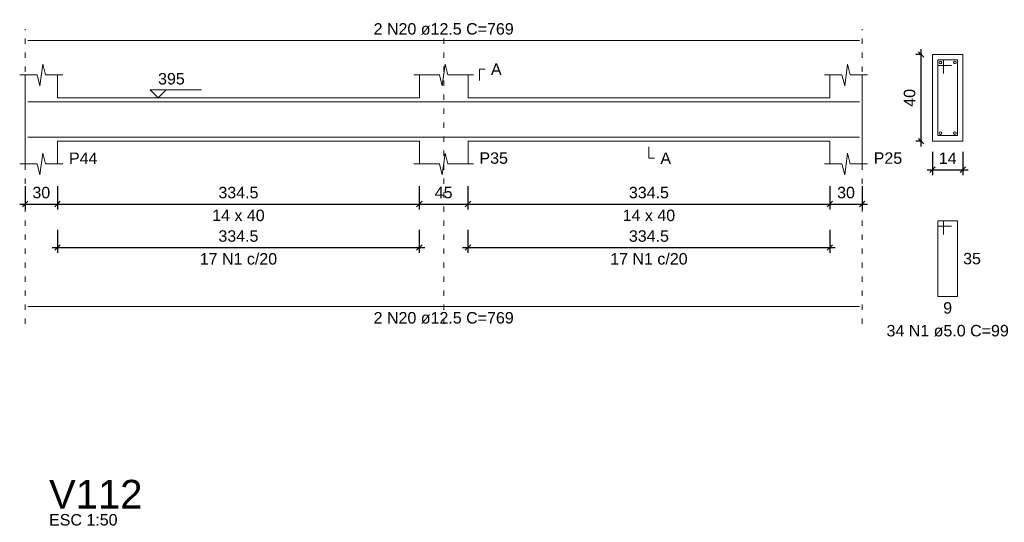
# Model space of a CAD drawing. Header units: millimetres. Extents: x 10906 to 25863, y 1966 to 4861.
# Tile 111 of 163: x 11580.09 to 11598.3, y 2975.52 to 2984.82. Entities that reach past the tile are written whole.
import ezdxf

# ---------------------------------------------------------------- set-up
doc = ezdxf.new("R2010")
doc.units = ezdxf.units.MM
doc.linetypes.add('DOT2', pattern=[3.175, 0, -3.175])
for name, color, linetype, lineweight in [('Descrição da armadura', 7, 'Continuous', 5), ('DT-Barras na forma', 40, 'Continuous', 5), ('DT-Barras no corte', 5, 'Continuous', 5), ('DT-Barras rebatidas', 40, 'Continuous', 5), ('DT-Cotas', 4, 'Continuous', 5), ('DT-Forma', 5, 'Continuous', 5), ('DT-Pontilhado', 7, 'DOT2', 5), ('DT-Textos', 7, 'Continuous', 5), ('DT-Título', 7, 'Continuous', 20), ('Textos armaduras', 7, 'Continuous', 5)]:
    doc.layers.add(name, color=color, linetype=linetype, lineweight=lineweight)
doc.styles.add('Arial', font='arial.ttf')
doc.styles.get("Standard").update_dxf_attribs({"font": 'arial.ttf'})
doc.dimstyles.new('UM_25.000000', dxfattribs={"dimtxt": 0.18, "dimasz": 0.1, "dimexe": 0.1, "dimexo": 0.2, "dimgap": 0, "dimtad": 1, "dimtih": 1, "dimtoh": 1, "dimdec": 1, "dimlfac": 25, "dimzin": 0, "dimdsep": 46, "dimtxsty": 'Standard', "dimcen": 0.09, "dimdle": 0.1, "dimclrd": 256, "dimclre": 256, "dimclrt": 7, "dimadec": 1, "dimazin": 2, "dimtfac": 1, "dimtdec": 1, "dimtofl": 0, "dimtmove": 0, "dimatfit": 3, "dimfxl": 1, "dimtolj": 1, "dimarcsym": 0})
doc.dimstyles.new('UM_50.000000', dxfattribs={"dimtxt": 0.18, "dimasz": 0.2, "dimexe": 0.2, "dimexo": 0.5, "dimgap": 0, "dimtad": 1, "dimtih": 1, "dimtoh": 1, "dimlfac": 50, "dimzin": 0, "dimdsep": 46, "dimtxsty": 'Standard', "dimcen": 0.09, "dimdle": 0.2, "dimclrd": 256, "dimclre": 256, "dimclrt": 7, "dimazin": 0, "dimtfac": 1, "dimtofl": 0, "dimtmove": 0, "dimatfit": 3, "dimfxl": 1, "dimtolj": 1, "dimtzin": 0, "dimarcsym": 0})

# ---------------------------------------------------------------- blocks, each defined once
blk = doc.blocks.new('_Oblique')
at = {"color": 0, "linetype": 'ByBlock', "lineweight": -2}
blk.add_line((-0.5, -0.5), (0.5, 0.5), dxfattribs=at)
blk = doc.blocks.new('*D767')
at = {"layer": 'Defpoints', "color": 0, "transparency": 16777216}
for p in [(11580.191, 2981.938), (11580.791, 2981.938), (11580.791, 2981.409)]:
    blk.add_point(p, dxfattribs=at)
at = {"layer": 'DT-Cotas', "lineweight": -2, "transparency": 16777216}
for p, q in [((11580.191, 2981.738), (11580.191, 2981.309)), ((11580.791, 2981.738), (11580.791, 2981.309)), ((11580.091, 2981.409), (11580.891, 2981.409))]:
    blk.add_line(p, q, dxfattribs=at)
at = {"layer": 'DT-Cotas', "lineweight": -2, "transparency": 16777216, "xscale": 0.1, "yscale": 0.1, "zscale": 0.1, "rotation": 180}
blk.add_blockref('_Oblique', (11580.191, 2981.409), dxfattribs=at)
at = {"layer": 'DT-Cotas', "lineweight": -2, "transparency": 16777216, "xscale": 0.1, "yscale": 0.1, "zscale": 0.1}
blk.add_blockref('_Oblique', (11580.791, 2981.409), dxfattribs=at)
at = {"layer": 'DT-Cotas', "color": 7, "transparency": 16777216, "insert": (11580.491, 2981.62), "char_height": 0.2118, "attachment_point": 5, "rotation": 0.0057, "style": 'Arial'}
blk.add_mtext('\\A1;30', dxfattribs=at)
blk = doc.blocks.new('*D768')
at = {"layer": 'Defpoints', "color": 0, "transparency": 16777216}
for p in [(11580.791, 2981.938), (11587.481, 2981.938), (11587.481, 2981.409)]:
    blk.add_point(p, dxfattribs=at)
at = {"layer": 'DT-Cotas', "lineweight": -2, "transparency": 16777216}
for p, q in [((11580.791, 2981.738), (11580.791, 2981.309)), ((11587.481, 2981.738), (11587.481, 2981.309)), ((11580.691, 2981.409), (11587.581, 2981.409))]:
    blk.add_line(p, q, dxfattribs=at)
at = {"layer": 'DT-Cotas', "lineweight": -2, "transparency": 16777216, "xscale": 0.1, "yscale": 0.1, "zscale": 0.1, "rotation": 180}
blk.add_blockref('_Oblique', (11580.791, 2981.409), dxfattribs=at)
at = {"layer": 'DT-Cotas', "lineweight": -2, "transparency": 16777216, "xscale": 0.1, "yscale": 0.1, "zscale": 0.1}
blk.add_blockref('_Oblique', (11587.481, 2981.409), dxfattribs=at)
at = {"layer": 'DT-Cotas', "color": 7, "transparency": 16777216, "insert": (11584.136, 2981.62), "char_height": 0.2118, "attachment_point": 5, "rotation": 0.0057, "style": 'Arial'}
blk.add_mtext('\\A1;334.5', dxfattribs=at)
blk = doc.blocks.new('*D769')
at = {"layer": 'Defpoints', "color": 0, "transparency": 16777216}
for p in [(11587.481, 2981.938), (11588.381, 2981.938), (11588.381, 2981.409)]:
    blk.add_point(p, dxfattribs=at)
at = {"layer": 'DT-Cotas', "lineweight": -2, "transparency": 16777216}
for p, q in [((11587.481, 2981.738), (11587.481, 2981.309)), ((11588.381, 2981.738), (11588.381, 2981.309)), ((11587.381, 2981.409), (11588.481, 2981.409))]:
    blk.add_line(p, q, dxfattribs=at)
at = {"layer": 'DT-Cotas', "lineweight": -2, "transparency": 16777216, "xscale": 0.1, "yscale": 0.1, "zscale": 0.1, "rotation": 180}
blk.add_blockref('_Oblique', (11587.481, 2981.409), dxfattribs=at)
at = {"layer": 'DT-Cotas', "lineweight": -2, "transparency": 16777216, "xscale": 0.1, "yscale": 0.1, "zscale": 0.1}
blk.add_blockref('_Oblique', (11588.381, 2981.409), dxfattribs=at)
at = {"layer": 'DT-Cotas', "color": 7, "transparency": 16777216, "insert": (11587.931, 2981.62), "char_height": 0.2118, "attachment_point": 5, "rotation": 0.0057, "style": 'Arial'}
blk.add_mtext('\\A1;45', dxfattribs=at)
blk = doc.blocks.new('*D770')
at = {"layer": 'Defpoints', "color": 0, "transparency": 16777216}
for p in [(11588.381, 2981.938), (11595.071, 2981.938), (11595.071, 2981.409)]:
    blk.add_point(p, dxfattribs=at)
at = {"layer": 'DT-Cotas', "lineweight": -2, "transparency": 16777216}
for p, q in [((11588.381, 2981.738), (11588.381, 2981.309)), ((11595.071, 2981.738), (11595.071, 2981.309)), ((11588.281, 2981.409), (11595.171, 2981.409))]:
    blk.add_line(p, q, dxfattribs=at)
at = {"layer": 'DT-Cotas', "lineweight": -2, "transparency": 16777216, "xscale": 0.1, "yscale": 0.1, "zscale": 0.1, "rotation": 180}
blk.add_blockref('_Oblique', (11588.381, 2981.409), dxfattribs=at)
at = {"layer": 'DT-Cotas', "lineweight": -2, "transparency": 16777216, "xscale": 0.1, "yscale": 0.1, "zscale": 0.1}
blk.add_blockref('_Oblique', (11595.071, 2981.409), dxfattribs=at)
at = {"layer": 'DT-Cotas', "color": 7, "transparency": 16777216, "insert": (11591.726, 2981.62), "char_height": 0.2118, "attachment_point": 5, "rotation": 0.0057, "style": 'Arial'}
blk.add_mtext('\\A1;334.5', dxfattribs=at)
blk = doc.blocks.new('*D771')
at = {"layer": 'Defpoints', "color": 0, "transparency": 16777216}
for p in [(11595.071, 2981.938), (11595.671, 2981.938), (11595.671, 2981.409)]:
    blk.add_point(p, dxfattribs=at)
at = {"layer": 'DT-Cotas', "lineweight": -2, "transparency": 16777216}
for p, q in [((11595.071, 2981.738), (11595.071, 2981.309)), ((11595.671, 2981.738), (11595.671, 2981.309)), ((11594.971, 2981.409), (11595.771, 2981.409))]:
    blk.add_line(p, q, dxfattribs=at)
at = {"layer": 'DT-Cotas', "lineweight": -2, "transparency": 16777216, "xscale": 0.1, "yscale": 0.1, "zscale": 0.1, "rotation": 180}
blk.add_blockref('_Oblique', (11595.071, 2981.409), dxfattribs=at)
at = {"layer": 'DT-Cotas', "lineweight": -2, "transparency": 16777216, "xscale": 0.1, "yscale": 0.1, "zscale": 0.1}
blk.add_blockref('_Oblique', (11595.671, 2981.409), dxfattribs=at)
at = {"layer": 'DT-Cotas', "color": 7, "transparency": 16777216, "insert": (11595.371, 2981.62), "char_height": 0.2118, "attachment_point": 5, "rotation": 0.0057, "style": 'Arial'}
blk.add_mtext('\\A1;30', dxfattribs=at)
blk = doc.blocks.new('*D772')
at = {"layer": 'Defpoints', "color": 0, "transparency": 16777216}
for p in [(11580.791, 2981.133), (11587.481, 2981.133), (11587.481, 2980.604)]:
    blk.add_point(p, dxfattribs=at)
at = {"layer": 'DT-Cotas', "lineweight": -2, "transparency": 16777216}
for p, q in [((11580.791, 2980.933), (11580.791, 2980.504)), ((11587.481, 2980.933), (11587.481, 2980.504)), ((11580.691, 2980.604), (11587.581, 2980.604))]:
    blk.add_line(p, q, dxfattribs=at)
at = {"layer": 'DT-Cotas', "lineweight": -2, "transparency": 16777216, "xscale": 0.1, "yscale": 0.1, "zscale": 0.1, "rotation": 180}
blk.add_blockref('_Oblique', (11580.791, 2980.604), dxfattribs=at)
at = {"layer": 'DT-Cotas', "lineweight": -2, "transparency": 16777216, "xscale": 0.1, "yscale": 0.1, "zscale": 0.1}
blk.add_blockref('_Oblique', (11587.481, 2980.604), dxfattribs=at)
at = {"layer": 'DT-Cotas', "color": 7, "transparency": 16777216, "insert": (11584.136, 2980.816), "char_height": 0.2118, "attachment_point": 5, "rotation": 0.0057, "style": 'Arial'}
blk.add_mtext('\\A1;334.5', dxfattribs=at)
blk = doc.blocks.new('*D773')
at = {"layer": 'Defpoints', "color": 0, "transparency": 16777216}
for p in [(11588.381, 2981.133), (11595.071, 2981.133), (11595.071, 2980.604)]:
    blk.add_point(p, dxfattribs=at)
at = {"layer": 'DT-Cotas', "lineweight": -2, "transparency": 16777216}
for p, q in [((11588.381, 2980.933), (11588.381, 2980.504)), ((11595.071, 2980.933), (11595.071, 2980.504)), ((11588.281, 2980.604), (11595.171, 2980.604))]:
    blk.add_line(p, q, dxfattribs=at)
at = {"layer": 'DT-Cotas', "lineweight": -2, "transparency": 16777216, "xscale": 0.1, "yscale": 0.1, "zscale": 0.1, "rotation": 180}
blk.add_blockref('_Oblique', (11588.381, 2980.604), dxfattribs=at)
at = {"layer": 'DT-Cotas', "lineweight": -2, "transparency": 16777216, "xscale": 0.1, "yscale": 0.1, "zscale": 0.1}
blk.add_blockref('_Oblique', (11595.071, 2980.604), dxfattribs=at)
at = {"layer": 'DT-Cotas', "color": 7, "transparency": 16777216, "insert": (11591.726, 2980.816), "char_height": 0.2118, "attachment_point": 5, "rotation": 0.0057, "style": 'Arial'}
blk.add_mtext('\\A1;334.5', dxfattribs=at)
blk = doc.blocks.new('*D689')
at = {"layer": 'Defpoints', "color": 0, "transparency": 16777216}
for p in [(11596.759, 2984.173), (11596.971, 2984.173), (11596.971, 2982.573)]:
    blk.add_point(p, dxfattribs=at)
at = {"layer": 'DT-Cotas', "lineweight": -2, "transparency": 16777216}
for p, q in [((11596.759, 2982.473), (11596.759, 2984.273)), ((11596.771, 2984.173), (11596.659, 2984.173)), ((11596.771, 2982.573), (11596.659, 2982.573))]:
    blk.add_line(p, q, dxfattribs=at)
at = {"layer": 'DT-Cotas', "lineweight": -2, "transparency": 16777216, "xscale": 0.1, "yscale": 0.1, "zscale": 0.1}
for p, rotation in [((11596.759, 2984.173), 90), ((11596.759, 2982.573), 270)]:
    blk.add_blockref('_Oblique', p, dxfattribs=dict(at, rotation=rotation))
at = {"layer": 'DT-Cotas', "color": 7, "transparency": 16777216, "insert": (11596.547, 2983.373), "char_height": 0.2118, "attachment_point": 5, "rotation": 90, "style": 'Arial'}
blk.add_mtext('\\A1;40', dxfattribs=at)
blk = doc.blocks.new('*D690')
at = {"layer": 'Defpoints', "color": 0, "transparency": 16777216}
for p in [(11596.971, 2982.573), (11597.531, 2982.573), (11597.531, 2982.044)]:
    blk.add_point(p, dxfattribs=at)
at = {"layer": 'DT-Cotas', "lineweight": -2, "transparency": 16777216}
for p, q in [((11596.971, 2982.373), (11596.971, 2981.944)), ((11597.531, 2982.373), (11597.531, 2981.944)), ((11596.871, 2982.044), (11597.631, 2982.044))]:
    blk.add_line(p, q, dxfattribs=at)
at = {"layer": 'DT-Cotas', "lineweight": -2, "transparency": 16777216, "xscale": 0.1, "yscale": 0.1, "zscale": 0.1, "rotation": 180}
blk.add_blockref('_Oblique', (11596.971, 2982.044), dxfattribs=at)
at = {"layer": 'DT-Cotas', "lineweight": -2, "transparency": 16777216, "xscale": 0.1, "yscale": 0.1, "zscale": 0.1}
blk.add_blockref('_Oblique', (11597.531, 2982.044), dxfattribs=at)
at = {"layer": 'DT-Cotas', "color": 7, "transparency": 16777216, "insert": (11597.251, 2982.256), "char_height": 0.2118, "attachment_point": 5, "rotation": 0.0057, "style": 'Arial'}
blk.add_mtext('\\A1;14', dxfattribs=at)

msp = doc.modelspace()

# ---------------------------------------------------------------- linework, layer by layer
at = {"layer": 'DT-Barras na forma'}
for p, q in [((11597.17068, 2984.07349), (11597.07068, 2984.07349)), ((11597.07068, 2984.07349), (11597.07068, 2982.67349)), ((11597.43068, 2984.07349), (11597.07068, 2984.07349)), ((11597.07068, 2984.07349), (11597.07068, 2983.97349)), ((11597.07068, 2983.97349), (11597.32068, 2983.97349)), ((11597.17068, 2983.82349), (11597.17068, 2984.07349)), ((11597.43068, 2982.67349), (11597.43068, 2984.07349)), ((11597.07068, 2982.67349), (11597.43068, 2982.67349))]:
    msp.add_line(p, q, dxfattribs=at)
for points in [[(11580.2413, 2983.30099), (11595.6213, 2983.30099)], [(11580.2413, 2982.64599), (11595.6213, 2982.64599)]]:
    msp.add_lwpolyline(points, dxfattribs=at)
at = {"layer": 'DT-Barras no corte'}
for centre in [(11597.11568, 2984.02849), (11597.38568, 2984.02849), (11597.11568, 2982.71849), (11597.38568, 2982.71849)]:
    msp.add_circle(centre, 0.025, dxfattribs=at)
at = {"layer": 'DT-Barras rebatidas'}
for p, q in [((11580.2413, 2984.43059), (11595.6213, 2984.43059)), ((11597.17068, 2981.09679), (11597.07068, 2981.09679)), ((11597.07068, 2981.09679), (11597.07068, 2979.69679)), ((11597.43068, 2981.09679), (11597.07068, 2981.09679)), ((11597.07068, 2981.09679), (11597.07068, 2980.99679)), ((11597.07068, 2980.99679), (11597.32068, 2980.99679)), ((11597.17068, 2980.84679), (11597.17068, 2981.09679)), ((11597.43068, 2979.69679), (11597.43068, 2981.09679)), ((11597.07068, 2979.69679), (11597.43068, 2979.69679)), ((11580.2413, 2979.51135), (11595.6213, 2979.51135))]:
    msp.add_line(p, q, dxfattribs=at)
at = {"layer": 'DT-Forma'}
for p, q in [((11597.53068, 2984.17349), (11596.97068, 2984.17349)), ((11596.97068, 2984.17349), (11596.97068, 2984.17349)), ((11596.97068, 2984.17349), (11596.97068, 2982.57349)), ((11597.53068, 2982.57349), (11597.53068, 2984.17349)), ((11597.53068, 2984.17349), (11597.53068, 2984.17349)), ((11580.4663, 2983.59709), (11580.5163, 2983.99709)), ((11580.5163, 2983.99709), (11580.5663, 2983.79709)), ((11587.9063, 2983.59709), (11587.9563, 2983.99709)), ((11587.9563, 2983.99709), (11588.0063, 2983.79709)), ((11595.3463, 2983.59709), (11595.3963, 2983.99709)), ((11595.3963, 2983.99709), (11595.4463, 2983.79709)), ((11580.0913, 2983.79709), (11580.4163, 2983.79709)), ((11580.1913, 2983.37349), (11580.1913, 2983.79709)), ((11580.4163, 2983.79709), (11580.4663, 2983.59709)), ((11580.5663, 2983.79709), (11580.8913, 2983.79709)), ((11580.7913, 2983.79709), (11580.7913, 2983.37349)), ((11587.3813, 2983.79709), (11587.8563, 2983.79709)), ((11587.4813, 2983.37349), (11587.4813, 2983.79709)), ((11587.8563, 2983.79709), (11587.9063, 2983.59709)), ((11588.0063, 2983.79709), (11588.4813, 2983.79709)), ((11588.3813, 2983.79709), (11588.3813, 2983.37349)), ((11594.9713, 2983.79709), (11595.2963, 2983.79709)), ((11595.0713, 2983.37349), (11595.0713, 2983.79709)), ((11595.2963, 2983.79709), (11595.3463, 2983.59709)), ((11595.4463, 2983.79709), (11595.7713, 2983.79709)), ((11595.6713, 2983.79709), (11595.6713, 2983.37349)), ((11580.7913, 2983.37349), (11587.4813, 2983.37349)), ((11588.3813, 2983.37349), (11595.0713, 2983.37349)), ((11580.1913, 2982.57349), (11580.1913, 2982.14989)), ((11580.7913, 2982.14989), (11580.7913, 2982.57349)), ((11580.7913, 2982.57349), (11587.4813, 2982.57349)), ((11587.4813, 2982.57349), (11587.4813, 2982.14989)), ((11588.3813, 2982.14989), (11588.3813, 2982.57349)), ((11588.3813, 2982.57349), (11595.0713, 2982.57349)), ((11595.0713, 2982.57349), (11595.0713, 2982.14989)), ((11595.6713, 2982.14989), (11595.6713, 2982.57349)), ((11596.97068, 2982.57349), (11597.53068, 2982.57349)), ((11596.97068, 2982.57349), (11596.97068, 2982.57349)), ((11597.53068, 2982.57349), (11597.53068, 2982.57349)), ((11580.4663, 2981.94989), (11580.5163, 2982.34989)), ((11580.5163, 2982.34989), (11580.5663, 2982.14989)), ((11587.9063, 2981.94989), (11587.9563, 2982.34989)), ((11587.9563, 2982.34989), (11588.0063, 2982.14989)), ((11595.3463, 2981.94989), (11595.3963, 2982.34989)), ((11595.3963, 2982.34989), (11595.4463, 2982.14989)), ((11580.0913, 2982.14989), (11580.4163, 2982.14989)), ((11580.4163, 2982.14989), (11580.4663, 2981.94989)), ((11580.5663, 2982.14989), (11580.8913, 2982.14989)), ((11587.3813, 2982.14989), (11587.8563, 2982.14989)), ((11587.8563, 2982.14989), (11587.9063, 2981.94989)), ((11588.0063, 2982.14989), (11588.4813, 2982.14989)), ((11594.9713, 2982.14989), (11595.2963, 2982.14989)), ((11595.2963, 2982.14989), (11595.3463, 2981.94989)), ((11595.4463, 2982.14989), (11595.7713, 2982.14989))]:
    msp.add_line(p, q, dxfattribs=at)
at = {"layer": 'DT-Forma', "linetype": 'Continuous'}
for p, q in [((11580.1913, 2982.57349), (11580.1913, 2983.37349)), ((11595.6713, 2983.37349), (11595.6713, 2982.57349))]:
    msp.add_line(p, q, dxfattribs=at)
at = {"layer": 'DT-Pontilhado', "ltscale": 0.05}
for p, q in [((11580.1913, 2979.19365), (11580.1913, 2984.64239)), ((11587.9313, 2979.19365), (11587.9313, 2984.64239)), ((11595.6713, 2979.19365), (11595.6713, 2984.64239))]:
    msp.add_line(p, q, dxfattribs=at)
at = {"layer": 'DT-Textos'}
for points in [[(11588.5931, 2983.69119), (11588.5931, 2983.90299), (11588.699, 2983.90299)], [(11582.7983, 2983.52175), (11582.65004, 2983.37349), (11582.50178, 2983.52175), (11583.45488, 2983.52175)], [(11591.7263, 2982.46759), (11591.7263, 2982.25579), (11591.8322, 2982.25579)]]:
    msp.add_lwpolyline(points, dxfattribs=at)

# ---------------------------------------------------------------- texts
at = {"layer": 'Descrição da armadura', "linetype": 'Continuous', "char_height": 0.2118, "attachment_point": 8, "line_spacing_factor": 0.798, "style": 'Arial'}
for s, insert, width in [('2 N20 ø12.5 C=769', (11587.9313, 2984.53649), 5.1946527), ('17 N1 c/20', (11584.1363, 2980.28605), 2.8693417), ('17 N1 c/20', (11591.7263, 2980.28605), 2.8693417), ('2 N20 ø12.5 C=769', (11587.9313, 2979.19365), 5.1946527)]:
    msp.add_mtext(s, dxfattribs=dict(at, insert=insert, width=width))
at = {"layer": 'Descrição da armadura', "color": 7, "linetype": 'Continuous', "insert": (11597.25068, 2978.95549), "char_height": 0.2118, "width": 4.5347476, "attachment_point": 8, "line_spacing_factor": 0.798, "style": 'Arial'}
msp.add_mtext('34 N1 ø5.0 C=99', dxfattribs=at)
at = {"layer": 'DT-Textos', "char_height": 0.2118, "line_spacing_factor": 0.798, "style": 'Arial'}
for s, insert, width, attachment_point in [('395', (11582.65004, 2983.61706), 0.9252389, 7), ('A', (11588.8049, 2983.79709), 0.369879, 7), ('P44', (11581.0031, 2982.14989), 0.9867049, 7), ('P35', (11588.5931, 2982.14989), 0.9867049, 7), ('A', (11591.9381, 2982.14989), 0.369879, 7), ('P25', (11595.8831, 2982.14989), 0.9867049, 7), ('14 x 40', (11584.1363, 2981.09089), 1.8190679, 8), ('14 x 40', (11591.7263, 2981.09089), 1.8190679, 8), ('ESC 1:50', (11580.63459, 2975.46041), 2.3736156, 7)]:
    msp.add_mtext(s, dxfattribs=dict(at, insert=insert, width=width, attachment_point=attachment_point))
at = {"layer": 'DT-Título', "insert": (11580.63459, 2975.77811), "char_height": 0.5295, "width": 3.8853537, "attachment_point": 7, "line_spacing_factor": 0.798, "style": 'Arial'}
msp.add_mtext('V112', dxfattribs=at)
at = {"layer": 'Textos armaduras', "color": 7, "linetype": 'Continuous', "char_height": 0.2118, "attachment_point": 7, "line_spacing_factor": 0.798, "style": 'Arial'}
for s, insert, width in [('35', (11597.53658, 2980.29089), 0.6599051), ('9', (11597.16819, 2979.37909), 0.3299526)]:
    msp.add_mtext(s, dxfattribs=dict(at, insert=insert, width=width))

# ---------------------------------------------------------------- dimensions: what is measured, and where the dimension line sits
at = {"layer": 'DT-Cotas'}
dim = msp.add_linear_dim(base=(11596.75888, 2984.17349), p1=(11596.97068, 2982.57349), p2=(11596.97068, 2984.17349), angle=90, dimstyle='UM_25.000000', override={"dimtxt": 0.2118, "dimasz": 0.1, "dimexe": 0.1, "dimexo": 0.2, "dimtad": 1, "dimtih": 0, "dimtoh": 0, "dimdec": 1, "dimlfac": 25, "dimzin": 8, "dimtxsty": 'Arial', "dimblk": 'Oblique', "dimblk1": 'Oblique', "dimblk2": 'Oblique', "dimsah": 1, "dimdle": 0.1, "dimse1": 0, "dimse2": 0, "dimclrt": 7, "dimadec": 1, "dimazin": 3, "dimtmove": 2, "dimldrblk": 'Oblique'}, dxfattribs=at)
dim.commit()
dim.dimension.update_dxf_attribs({"geometry": '*D689', "text_midpoint": (11596.54708, 2983.37349), "dimtype": 160, "text_rotation": 90})
for base, p1, p2, dimstyle, override, picture, middle in [((11597.53068, 2982.04399), (11596.97068, 2982.57349), (11597.53068, 2982.57349), 'UM_25.000000', {"dimtxt": 0.2118, "dimasz": 0.1, "dimexe": 0.1, "dimexo": 0.2, "dimtad": 1, "dimtih": 0, "dimtoh": 0, "dimdec": 1, "dimlfac": 25, "dimzin": 8, "dimtxsty": 'Arial', "dimblk": 'Oblique', "dimblk1": 'Oblique', "dimblk2": 'Oblique', "dimsah": 1, "dimdle": 0.1, "dimse1": 0, "dimse2": 0, "dimclrt": 7, "dimadec": 1, "dimazin": 3, "dimtmove": 2, "dimldrblk": 'Oblique'}, '*D690', (11597.25068, 2982.25579)), ((11580.7913, 2981.40859), (11580.1913, 2981.93809), (11580.7913, 2981.93809), 'UM_50.000000', {"dimtxt": 0.2118, "dimasz": 0.1, "dimexe": 0.1, "dimexo": 0.2, "dimtad": 1, "dimtih": 0, "dimtoh": 0, "dimdec": 1, "dimlfac": 50, "dimzin": 8, "dimtxsty": 'Arial', "dimblk": 'Oblique', "dimblk1": 'Oblique', "dimblk2": 'Oblique', "dimsah": 1, "dimdle": 0.1, "dimse1": 0, "dimse2": 0, "dimclrt": 7, "dimadec": 1, "dimazin": 3, "dimtmove": 2, "dimldrblk": 'Oblique'}, '*D767', (11580.4913, 2981.62039)), ((11587.4813, 2981.40859), (11580.7913, 2981.93809), (11587.4813, 2981.93809), 'UM_50.000000', {"dimtxt": 0.2118, "dimasz": 0.1, "dimexe": 0.1, "dimexo": 0.2, "dimtad": 1, "dimtih": 0, "dimtoh": 0, "dimdec": 1, "dimlfac": 50, "dimzin": 8, "dimtxsty": 'Arial', "dimblk": 'Oblique', "dimblk1": 'Oblique', "dimblk2": 'Oblique', "dimsah": 1, "dimdle": 0.1, "dimse1": 0, "dimse2": 0, "dimclrt": 7, "dimadec": 1, "dimazin": 3, "dimtmove": 2, "dimldrblk": 'Oblique'}, '*D768', (11584.1363, 2981.62039)), ((11588.3813, 2981.40859), (11587.4813, 2981.93809), (11588.3813, 2981.93809), 'UM_50.000000', {"dimtxt": 0.2118, "dimasz": 0.1, "dimexe": 0.1, "dimexo": 0.2, "dimtad": 1, "dimtih": 0, "dimtoh": 0, "dimdec": 1, "dimlfac": 50, "dimzin": 8, "dimtxsty": 'Arial', "dimblk": 'Oblique', "dimblk1": 'Oblique', "dimblk2": 'Oblique', "dimsah": 1, "dimdle": 0.1, "dimse1": 0, "dimse2": 0, "dimclrt": 7, "dimadec": 1, "dimazin": 3, "dimtmove": 2, "dimldrblk": 'Oblique'}, '*D769', (11587.9313, 2981.62039)), ((11595.0713, 2981.40859), (11588.3813, 2981.93809), (11595.0713, 2981.93809), 'UM_50.000000', {"dimtxt": 0.2118, "dimasz": 0.1, "dimexe": 0.1, "dimexo": 0.2, "dimtad": 1, "dimtih": 0, "dimtoh": 0, "dimdec": 1, "dimlfac": 50, "dimzin": 8, "dimtxsty": 'Arial', "dimblk": 'Oblique', "dimblk1": 'Oblique', "dimblk2": 'Oblique', "dimsah": 1, "dimdle": 0.1, "dimse1": 0, "dimse2": 0, "dimclrt": 7, "dimadec": 1, "dimazin": 3, "dimtmove": 2, "dimldrblk": 'Oblique'}, '*D770', (11591.7263, 2981.62039)), ((11595.6713, 2981.40859), (11595.0713, 2981.93809), (11595.6713, 2981.93809), 'UM_50.000000', {"dimtxt": 0.2118, "dimasz": 0.1, "dimexe": 0.1, "dimexo": 0.2, "dimtad": 1, "dimtih": 0, "dimtoh": 0, "dimdec": 1, "dimlfac": 50, "dimzin": 8, "dimtxsty": 'Arial', "dimblk": 'Oblique', "dimblk1": 'Oblique', "dimblk2": 'Oblique', "dimsah": 1, "dimdle": 0.1, "dimse1": 0, "dimse2": 0, "dimclrt": 7, "dimadec": 1, "dimazin": 3, "dimtmove": 2, "dimldrblk": 'Oblique'}, '*D771', (11595.3713, 2981.62039)), ((11587.4813, 2980.60375), (11580.7913, 2981.13325), (11587.4813, 2981.13325), 'UM_50.000000', {"dimtxt": 0.2118, "dimasz": 0.1, "dimexe": 0.1, "dimexo": 0.2, "dimtad": 1, "dimtih": 0, "dimtoh": 0, "dimdec": 1, "dimlfac": 50, "dimzin": 8, "dimtxsty": 'Arial', "dimblk": 'Oblique', "dimblk1": 'Oblique', "dimblk2": 'Oblique', "dimsah": 1, "dimdle": 0.1, "dimse1": 0, "dimse2": 0, "dimclrt": 7, "dimadec": 1, "dimazin": 3, "dimtmove": 2, "dimldrblk": 'Oblique'}, '*D772', (11584.1363, 2980.81555)), ((11595.0713, 2980.60375), (11588.3813, 2981.13325), (11595.0713, 2981.13325), 'UM_50.000000', {"dimtxt": 0.2118, "dimasz": 0.1, "dimexe": 0.1, "dimexo": 0.2, "dimtad": 1, "dimtih": 0, "dimtoh": 0, "dimdec": 1, "dimlfac": 50, "dimzin": 8, "dimtxsty": 'Arial', "dimblk": 'Oblique', "dimblk1": 'Oblique', "dimblk2": 'Oblique', "dimsah": 1, "dimdle": 0.1, "dimse1": 0, "dimse2": 0, "dimclrt": 7, "dimadec": 1, "dimazin": 3, "dimtmove": 2, "dimldrblk": 'Oblique'}, '*D773', (11591.7263, 2980.81555))]:
    dim = msp.add_linear_dim(base=base, p1=p1, p2=p2, dimstyle=dimstyle, override=override, dxfattribs=at)
    dim.commit()
    dim.dimension.update_dxf_attribs({"geometry": picture, "text_midpoint": middle, "dimtype": 160, "text_rotation": 0.00573})

doc.saveas('drawing.dxf')
